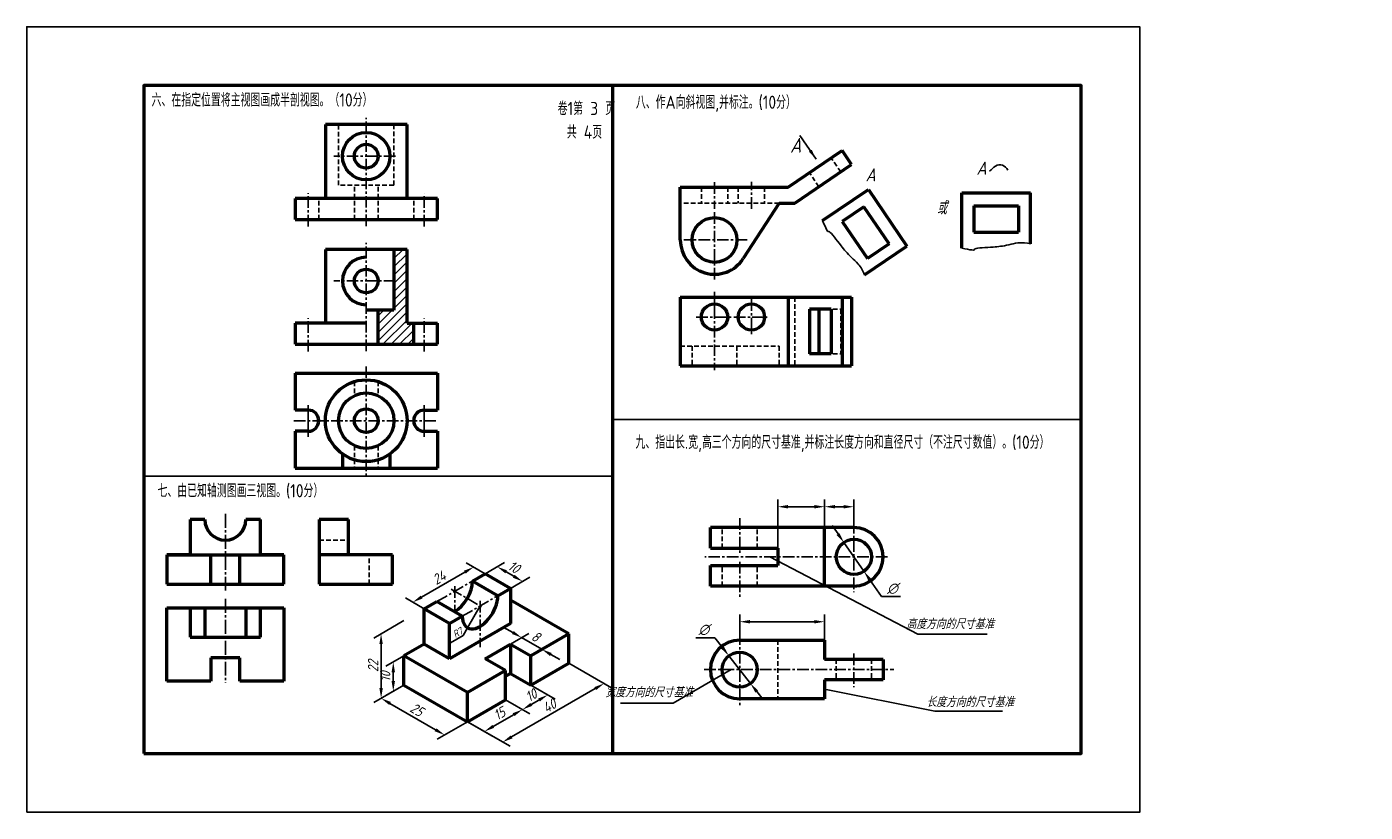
# Model space of a CAD drawing. Header units: millimetres. Extents: x 0 to 457, y 0 to 268.
import ezdxf

# ---------------------------------------------------------------- set-up
doc = ezdxf.new("R2010")
doc.units = ezdxf.units.MM
doc.header["$LTSCALE"] = 0.25
for name, pattern in [('CENTER', [50.8, 31.75, -6.35, 6.35, -6.35]), ('CENTER2', [28.575, 19.05, -3.175, 3.175, -3.175]), ('DASHED', [19.05, 12.7, -6.35]), ('DASHED2', [9.525, 6.35, -3.175])]:
    doc.linetypes.add(name, pattern=pattern)
doc.layers.get('Defpoints').update_dxf_attribs({"lineweight": 25})
for name, color, linetype, lineweight in [('图层8', 5, 'Continuous', 25), ('答案层', 1, 'Continuous', 25), ('粗实线', 210, 'Continuous', 50), ('粗实线层', 7, 'Continuous', 50), ('虚线层', 7, 'DASHED', 25)]:
    doc.layers.add(name, color=color, linetype=linetype, lineweight=lineweight)
for name, color, linetype in [('尺寸层', 221, 'Continuous'), ('点画线层', 7, 'CENTER'), ('细实线', 7, 'Continuous'), ('细实线层', 7, 'Continuous')]:
    doc.layers.add(name, color=color, linetype=linetype)
doc.styles.add('工程字体', font='gbenor.shx', dxfattribs={"bigfont": 'gbcbig.shx'})
doc.styles.add('工程字体（斜）', font='gbeitc.shx', dxfattribs={"bigfont": 'gbcbig.shx'})
doc.styles.add('工程斜体', font='gbeitc.shx', dxfattribs={"bigfont": 'gbcbig.shx'})
doc.dimstyles.new('gb35', dxfattribs={"dimtxt": 3.5, "dimasz": 3.5, "dimexe": 2.5, "dimexo": 0, "dimgap": 1, "dimtad": 1, "dimtxsty": '工程斜体', "dimcen": 0, "dimadec": 0, "dimazin": 0, "dimtfac": 1, "dimtmove": 0, "dimatfit": 3, "dimfxl": 0, "dimarcsym": 0})
doc.dimstyles.new('小箭头', dxfattribs={"dimtxt": 3.5, "dimasz": 2, "dimexe": 2.5, "dimexo": 0, "dimgap": 1, "dimtad": 1, "dimdsep": 46, "dimtxsty": '工程字体（斜）', "dimcen": 0, "dimadec": 0, "dimazin": 0, "dimtfac": 1, "dimtmove": 0, "dimatfit": 3, "dimfxl": 0, "dimarcsym": 0})

# ---------------------------------------------------------------- blocks, each defined once
blk = doc.blocks.new('*D11')
at = {"layer": 'Defpoints', "color": 0, "ltscale": 0.5}
for p in [(128.8, 43.39), (150.46, 30.89), (142.64, 26.37)]:
    blk.add_point(p, dxfattribs=at)
at = {"layer": '尺寸层', "color": 0, "lineweight": -2, "ltscale": 0.5}
for p, q in [((128.8, 43.39), (118.49, 37.43)), ((124.02, 37.12), (139.61, 28.12)), ((150.46, 30.89), (140.14, 24.93))]:
    blk.add_line(p, q, dxfattribs=at)
at = {"layer": '尺寸层', "color": 0, "ltscale": 0.5}
for points in [[(124.31, 37.63), (123.73, 36.62), (120.99, 38.87)], [(139.9, 28.63), (139.31, 27.62), (142.64, 26.37)]]:
    blk.add_solid(points, dxfattribs=at)
at = {"layer": '尺寸层', "color": 0, "ltscale": 0.5, "insert": (133.19, 35), "char_height": 3.5, "attachment_point": 5, "rotation": 330, "style": '工程斜体'}
blk.add_mtext('25', dxfattribs=at)
blk = doc.blocks.new('*D12')
at = {"layer": 'Defpoints', "color": 0, "ltscale": 0.5}
for p in [(163.45, 38.39), (169.25, 35.03), (150.46, 30.89)]:
    blk.add_point(p, dxfattribs=at)
at = {"layer": '尺寸层', "color": 0, "lineweight": -2, "ltscale": 0.5}
for p, q in [((163.45, 38.39), (171.75, 33.59)), ((159.29, 29.28), (166.22, 33.28)), ((150.46, 30.89), (158.76, 26.09))]:
    blk.add_line(p, q, dxfattribs=at)
at = {"layer": '尺寸层', "color": 0, "ltscale": 0.5}
for points in [[(165.93, 33.79), (166.51, 32.78), (169.25, 35.03)], [(159, 29.79), (159.59, 28.78), (156.26, 27.53)]]:
    blk.add_solid(points, dxfattribs=at)
at = {"layer": '尺寸层', "color": 0, "ltscale": 0.5, "insert": (161.38, 33.66), "char_height": 3.5, "attachment_point": 5, "rotation": 30, "style": '工程斜体'}
blk.add_mtext('15', dxfattribs=at)
blk = doc.blocks.new('*D13')
at = {"layer": 'Defpoints', "color": 0, "ltscale": 0.5}
for p in [(172.11, 43.39), (163.45, 38.39), (177.91, 40.03)]:
    blk.add_point(p, dxfattribs=at)
at = {"layer": '尺寸层', "color": 0, "lineweight": -2, "ltscale": 0.5}
for p, q in [((172.11, 43.39), (180.41, 38.59)), ((163.45, 38.39), (171.75, 33.59)), ((172.28, 36.78), (174.88, 38.28))]:
    blk.add_line(p, q, dxfattribs=at)
at = {"layer": '尺寸层', "color": 0, "ltscale": 0.5}
for points in [[(171.99, 37.29), (172.58, 36.28), (169.25, 35.03)], [(174.59, 38.79), (175.17, 37.78), (177.91, 40.03)]]:
    blk.add_solid(points, dxfattribs=at)
at = {"layer": '尺寸层', "color": 0, "ltscale": 0.5, "insert": (172.21, 39.91), "char_height": 3.5, "attachment_point": 5, "rotation": 30, "style": '工程斜体'}
blk.add_mtext('10', dxfattribs=at)
blk = doc.blocks.new('*D14')
at = {"layer": 'Defpoints', "color": 0, "ltscale": 0.5}
for p in [(185.1, 50.89), (197.14, 43.93), (150.46, 30.89)]:
    blk.add_point(p, dxfattribs=at)
at = {"layer": '尺寸层', "color": 0, "lineweight": -2, "ltscale": 0.5}
for p, q in [((185.1, 50.89), (199.64, 42.49)), ((165.53, 25.68), (194.11, 42.18)), ((150.46, 30.89), (165, 22.49))]:
    blk.add_line(p, q, dxfattribs=at)
at = {"layer": '尺寸层', "color": 0, "ltscale": 0.5}
for points in [[(193.82, 42.69), (194.4, 41.68), (197.14, 43.93)], [(165.24, 26.19), (165.82, 25.18), (162.5, 23.93)]]:
    blk.add_solid(points, dxfattribs=at)
at = {"layer": '尺寸层', "color": 0, "ltscale": 0.5, "insert": (178.45, 36.31), "char_height": 3.5, "attachment_point": 5, "rotation": 30, "style": '工程斜体'}
blk.add_mtext('40', dxfattribs=at)
blk = doc.blocks.new('*D15')
at = {"layer": 'Defpoints', "color": 0, "ltscale": 0.5}
for p in [(165.18, 57.39), (175.9, 55.58), (172.11, 53.39)]:
    blk.add_point(p, dxfattribs=at)
at = {"layer": '尺寸层', "color": 0, "lineweight": -2, "ltscale": 0.5}
for p, q in [((165.94, 61.33), (162.91, 63.08)), ((165.18, 57.39), (171.47, 61.02)), ((168.97, 59.58), (175.9, 55.58)), ((172.11, 53.39), (178.4, 57.02)), ((178.93, 53.83), (181.96, 52.08))]:
    blk.add_line(p, q, dxfattribs=at)
at = {"layer": '尺寸层', "color": 0, "ltscale": 0.5}
for points in [[(166.23, 61.83), (165.65, 60.82), (168.97, 59.58)], [(179.22, 54.33), (178.64, 53.32), (175.9, 55.58)]]:
    blk.add_solid(points, dxfattribs=at)
at = {"layer": '尺寸层', "color": 0, "ltscale": 0.5, "insert": (173.81, 59.96), "char_height": 3.5, "attachment_point": 5, "rotation": 330, "style": '工程斜体'}
blk.add_mtext('8', dxfattribs=at)
blk = doc.blocks.new('*D16')
at = {"layer": 'Defpoints', "color": 0, "ltscale": 0.5}
for p in [(125.15, 51.27), (128.8, 53.39), (128.8, 43.39)]:
    blk.add_point(p, dxfattribs=at)
at = {"layer": '尺寸层', "color": 0, "lineweight": -2, "ltscale": 0.5}
for p, q in [((128.8, 53.39), (122.65, 49.83)), ((125.15, 44.77), (125.15, 47.77)), ((128.8, 43.39), (122.65, 39.83))]:
    blk.add_line(p, q, dxfattribs=at)
at = {"layer": '尺寸层', "color": 0, "ltscale": 0.5}
for points in [[(124.56, 47.77), (125.73, 47.77), (125.15, 51.27)], [(124.56, 44.77), (125.73, 44.77), (125.15, 41.27)]]:
    blk.add_solid(points, dxfattribs=at)
at = {"layer": '尺寸层', "color": 0, "ltscale": 0.5, "insert": (122.4, 46.27), "char_height": 3.5, "attachment_point": 5, "rotation": 90, "style": '工程斜体'}
blk.add_mtext('10', dxfattribs=at)
blk = doc.blocks.new('*D10')
at = {"layer": 'Defpoints', "color": 0, "ltscale": 0.5}
for p in [(128.8, 65.39), (120.99, 60.87), (128.8, 43.39)]:
    blk.add_point(p, dxfattribs=at)
at = {"layer": '尺寸层', "color": 0, "lineweight": -2, "ltscale": 0.5}
for p, q in [((128.8, 65.39), (118.49, 59.43)), ((120.99, 42.37), (120.99, 57.37)), ((128.8, 43.39), (118.49, 37.43))]:
    blk.add_line(p, q, dxfattribs=at)
at = {"layer": '尺寸层', "color": 0, "ltscale": 0.5}
for points in [[(120.4, 57.37), (121.57, 57.37), (120.99, 60.87)], [(120.4, 42.37), (121.57, 42.37), (120.99, 38.87)]]:
    blk.add_solid(points, dxfattribs=at)
at = {"layer": '尺寸层', "color": 0, "ltscale": 0.5, "insert": (118.24, 49.87), "char_height": 3.5, "attachment_point": 5, "rotation": 90, "style": '工程斜体'}
blk.add_mtext('22', dxfattribs=at)
blk = doc.blocks.new('*D17')
at = {"layer": 'Defpoints', "color": 0, "ltscale": 0.5}
for p in [(152.58, 83.66), (156.52, 81.39), (135.73, 69.39)]:
    blk.add_point(p, dxfattribs=at)
at = {"layer": '尺寸层', "color": 0, "lineweight": -2, "ltscale": 0.5}
for p, q in [((156.52, 81.39), (150.08, 85.1)), ((134.83, 73.41), (149.55, 81.91)), ((135.73, 69.39), (129.3, 73.1))]:
    blk.add_line(p, q, dxfattribs=at)
at = {"layer": '尺寸层', "color": 0, "ltscale": 0.5}
for points in [[(149.26, 82.41), (149.84, 81.4), (152.58, 83.66)], [(134.54, 73.91), (135.12, 72.9), (131.8, 71.66)]]:
    blk.add_solid(points, dxfattribs=at)
at = {"layer": '尺寸层', "color": 0, "ltscale": 0.5, "insert": (140.81, 80.04), "char_height": 3.5, "attachment_point": 5, "rotation": 30, "style": '工程斜体'}
blk.add_mtext('24', dxfattribs=at)
blk = doc.blocks.new('*D18')
at = {"layer": 'Defpoints', "color": 0, "ltscale": 0.5}
for p in [(156.52, 81.39), (169.3, 78.76), (165.18, 76.39)]:
    blk.add_point(p, dxfattribs=at)
at = {"layer": '尺寸层', "color": 0, "lineweight": -2, "ltscale": 0.5}
for p, q in [((156.52, 81.39), (163.14, 85.21)), ((163.67, 82.01), (166.27, 80.51)), ((165.18, 76.39), (171.8, 80.21))]:
    blk.add_line(p, q, dxfattribs=at)
at = {"layer": '尺寸层', "color": 0, "ltscale": 0.5}
for points in [[(163.96, 82.52), (163.38, 81.51), (160.64, 83.76)], [(166.56, 81.02), (165.98, 80.01), (169.3, 78.76)]]:
    blk.add_solid(points, dxfattribs=at)
at = {"layer": '尺寸层', "color": 0, "ltscale": 0.5, "insert": (166.34, 83.65), "char_height": 3.5, "attachment_point": 5, "rotation": 330, "style": '工程斜体'}
blk.add_mtext('10', dxfattribs=at)

msp = doc.modelspace()

# ---------------------------------------------------------------- hatches: boundary and pattern name
at = {"layer": '答案层', "ltscale": 0.35}
h = msp.add_hatch(dxfattribs=at)
h.set_pattern_fill('ANSI31', color=6, scale=0.63, style=0)
h.set_pattern_definition([(45, (-56.7402, -58.2566), (-1.41439, 1.41439), [])])
h.paths.add_polyline_path([(132.109, 166.862), (129.859, 166.862), (129.859, 192.062), (125.359, 192.062), (125.359, 171.362), (119.959, 171.362), (119.959, 159.662), (132.109, 159.662)])

# ---------------------------------------------------------------- linework, layer by layer
at = {"color": 7}
msp.add_lwpolyline([(0, 0), (380, 0), (380, 268), (0, 268)], close=True, dxfattribs=at)
at = {"layer": '尺寸层', "color": 7, "ltscale": 0.5}
for p, q in [((148.996, 60.297), (144.666, 57.797)), ((150.525, 62.946), (148.996, 60.297))]:
    msp.add_line(p, q, dxfattribs=at)
at = {"layer": '点画线层', "color": 7, "ltscale": 0.5}
for p, q in [((115.909, 199.932), (115.909, 236.892)), ((125.907, 223.849), (104.808, 223.849)), ((234.832, 215.011), (234.832, 205.877)), ((247.432, 205.847), (247.432, 215.104)), ((96.109, 199.834), (96.109, 211.22)), ((135.709, 199.834), (135.709, 211.038)), ((234.832, 204.771), (234.832, 181.093)), ((246.002, 195.256), (224.356, 195.256)), ((247.432, 175.04), (247.432, 162.709)), ((234.832, 172.341), (234.832, 150.836)), ((228.622, 168.974), (240.77, 168.974)), ((241.393, 168.974), (252.759, 168.974)), ((115.909, 152.141), (115.909, 114.723)), ((91.232, 133.599), (139.823, 133.599)), ((243.42, 100.365), (243.42, 88.151)), ((282.42, 99.112), (282.42, 75.114)), ((293.851, 87.139), (231.495, 87.139)), ((243.42, 85.382), (243.42, 73.237)), ((140.063, 71.885), (152.188, 78.885)), ((144.947, 76.065), (155.695, 69.86)), ((146.125, 77.156), (146.125, 68.385)), ((148.723, 66.885), (160.848, 73.885)), ((154.786, 72.156), (154.786, 56.319)), ((243.42, 61.102), (243.42, 36.01)), ((282.42, 54.116), (282.42, 42.694)), ((231.268, 48.663), (296.053, 48.663))]:
    msp.add_line(p, q, dxfattribs=at)
at = {"layer": '点画线层', "color": 1, "ltscale": 0.5}
for p, q in [((115.909, 157.345), (115.909, 194.305)), ((125.907, 181.262), (104.808, 181.262)), ((96.109, 157.246), (96.109, 168.633)), ((135.709, 157.246), (135.709, 168.451))]:
    msp.add_line(p, q, dxfattribs=at)
at = {"layer": '点画线层', "color": 7}
msp.add_line((234.832, 172.341), (234.832, 177.54), dxfattribs=at)
at = {"layer": '点画线层', "color": 7, "linetype": 'Continuous', "ltscale": 0.5}
for p, q in [((96.109, 138.917), (96.109, 128.105)), ((135.709, 138.917), (135.709, 128.105))]:
    msp.add_line(p, q, dxfattribs=at)
at = {"layer": '答案层', "lineweight": 50}
for p, q in [((271.707, 201.937), (287.387, 212.513)), ((287.387, 212.513), (300.472, 193.114)), ((319.286, 192.45), (319.286, 211.364)), ((319.286, 211.364), (342.686, 211.364)), ((342.686, 193.997), (342.686, 211.364)), ((285.857, 206.596), (278.469, 201.613)), ((294.521, 193.985), (285.857, 206.596)), ((323.336, 206.875), (323.336, 197.875)), ((323.336, 206.875), (338.636, 206.875)), ((338.636, 206.875), (338.636, 197.917)), ((278.469, 201.613), (287.059, 188.952)), ((323.336, 197.875), (338.636, 197.917)), ((286.074, 183.403), (300.472, 193.114)), ((294.521, 193.985), (287.059, 188.952)), ((60.807, 99.841), (55.807, 99.841)), ((55.807, 99.841), (55.807, 87.841)), ((79.807, 99.841), (74.807, 99.841)), ((79.807, 87.841), (79.807, 99.841)), ((99.857, 99.841), (99.857, 77.841)), ((109.857, 99.841), (99.857, 99.841)), ((109.857, 87.841), (109.857, 99.841)), ((55.807, 87.841), (47.807, 87.841)), ((47.807, 87.841), (47.807, 77.841)), ((47.807, 87.841), (87.807, 87.841)), ((62.807, 77.841), (62.807, 87.841)), ((72.807, 77.841), (72.807, 87.841)), ((87.807, 87.841), (79.807, 87.841)), ((87.807, 77.841), (87.807, 87.841)), ((124.857, 87.841), (99.857, 87.841)), ((124.857, 77.841), (124.857, 87.841)), ((47.807, 77.841), (87.807, 77.841)), ((99.857, 77.841), (124.857, 77.841)), ((47.807, 69.697), (87.807, 69.697)), ((47.807, 44.697), (47.807, 69.697)), ((55.807, 69.697), (55.807, 59.697)), ((60.807, 69.697), (60.807, 59.697)), ((74.807, 69.697), (74.807, 59.697)), ((79.807, 59.697), (79.807, 69.697)), ((87.807, 69.697), (87.807, 44.697)), ((55.807, 59.697), (79.807, 59.697)), ((72.807, 52.697), (62.807, 52.697)), ((62.807, 52.697), (62.807, 44.697)), ((72.807, 44.697), (72.807, 52.697)), ((62.807, 44.697), (47.807, 44.697)), ((87.807, 44.697), (72.807, 44.697))]:
    msp.add_line(p, q, dxfattribs=at)
at = {"layer": '答案层', "lineweight": 50, "ltscale": 0.5}
for p, q in [((129.859, 192.062), (101.959, 192.062)), ((101.959, 192.062), (101.959, 166.862)), ((125.359, 192.062), (125.359, 171.362)), ((129.859, 166.862), (129.859, 192.062)), ((125.359, 171.362), (115.909, 171.362)), ((119.959, 159.662), (119.959, 171.362)), ((91.609, 166.862), (91.609, 159.662)), ((115.909, 166.862), (91.609, 166.862)), ((129.859, 166.862), (140.209, 166.862)), ((132.109, 159.662), (132.109, 166.862)), ((140.209, 159.662), (140.209, 166.862)), ((91.609, 159.662), (140.209, 159.662))]:
    msp.add_line(p, q, dxfattribs=at)
at = {"layer": '答案层'}
for p, q in [((256.42, 90.139), (256.42, 106.733)), ((272.42, 97.139), (272.42, 106.733)), ((272.42, 97.139), (272.42, 106.733)), ((282.42, 97.139), (282.42, 106.733)), ((259.92, 104.233), (268.92, 104.233)), ((275.92, 104.233), (278.92, 104.233)), ((276.999, 94.94), (275.002, 97.814)), ((278.996, 92.066), (285.844, 82.211)), ((253.682, 87.139), (304.289, 60.739)), ((291.836, 73.589), (287.842, 79.337)), ((298.378, 73.589), (291.836, 73.589)), ((243.42, 61.102), (243.42, 67.491)), ((246.92, 64.991), (268.92, 64.991)), ((272.42, 58.663), (272.42, 67.491)), ((228.42, 59.527), (234.962, 59.527)), ((234.962, 59.527), (237.584, 56.159)), ((304.289, 60.739), (327.96, 60.739)), ((247.106, 43.928), (239.735, 53.397)), ((240.505, 48.663), (220.669, 37.21)), ((249.257, 41.167), (251.407, 38.405)), ((272.42, 41.983), (310.063, 34.518)), ((220.669, 37.21), (202.715, 37.21)), ((310.063, 34.518), (333.11, 34.518))]:
    msp.add_line(p, q, dxfattribs=at)
at = {"layer": '答案层', "linetype": 'CENTER2'}
for p, q in [((67.807, 101.782), (67.807, 75.665)), ((67.807, 72.799), (67.807, 44.135))]:
    msp.add_line(p, q, dxfattribs=at)
at = {"layer": '答案层', "linetype": 'DASHED2'}
for p, q in [((99.857, 92.841), (109.857, 92.841)), ((116.857, 77.841), (116.857, 87.841))]:
    msp.add_line(p, q, dxfattribs=at)
at = {"layer": '答案层', "color": 1, "ltscale": 0.5}
msp.add_lwpolyline([(334.946, 219.101, 0.4534007), (330.736, 220.482, 0.0155381), (328.766, 218.712, 1.0628414)], format="xyb", dxfattribs=at)
at = {"layer": '答案层', "lineweight": 50, "ltscale": 0.5}
msp.add_circle((115.909, 181.262), 4.05, dxfattribs=at)
msp.add_arc((115.909, 181.262), 8.1, 90, 270, dxfattribs=at)
at = {"layer": '答案层', "lineweight": 50}
msp.add_arc((67.807, 99.841), 7, 180, 0, dxfattribs=at)
at = {"layer": '答案层'}
for points in [[(271.707, 201.937), (272.22, 200.688), (273.655, 197.425), (273.69, 199.166), (277.898, 193.329), (280.47, 190.294), (284.478, 186.708), (285.523, 184.688), (286.074, 183.403)], [(319.286, 192.45), (320.609, 192.177), (324.116, 191.542), (322.693, 192.545), (329.885, 192.769), (333.839, 193.204), (339.054, 194.522), (341.313, 194.259), (342.686, 193.997)]]:
    msp.add_open_spline(points, degree=3, knots=[7.0155964, 7.0155964, 7.0155964, 7.0155964, 9.4615418, 13.4801478, 20.3528736, 25.4945455, 27.8323898, 31.2870357, 31.2870357, 31.2870357, 31.2870357], dxfattribs=at)
for points in [[(259.92, 104.817), (259.92, 103.65), (256.42, 104.233)], [(268.92, 104.817), (268.92, 103.65), (272.42, 104.233)], [(275.92, 104.817), (275.92, 103.65), (272.42, 104.233)], [(278.92, 104.817), (278.92, 103.65), (282.42, 104.233)], [(277.478, 95.273), (276.52, 94.607), (278.996, 92.066)], [(288.321, 79.67), (287.363, 79.004), (285.844, 82.211)], [(246.92, 65.575), (246.92, 64.408), (243.42, 64.991)], [(268.92, 65.575), (268.92, 64.408), (272.42, 64.991)], [(238.045, 56.517), (237.124, 55.8), (239.735, 53.397)], [(249.717, 41.525), (248.796, 40.808), (247.106, 43.928)]]:
    msp.add_solid(points, dxfattribs=at)
at = {"layer": '粗实线', "color": 7}
msp.add_line((200, 248), (200, 20), dxfattribs=at)
msp.add_lwpolyline([(40, 20), (360, 20), (360, 248), (40, 248)], close=True, dxfattribs=at)
at = {"layer": '粗实线层', "color": 7, "ltscale": 0.5}
for p, q in [((129.859, 234.649), (101.959, 234.649)), ((101.959, 234.649), (101.959, 209.449)), ((129.859, 209.449), (129.859, 234.649)), ((260.032, 213.256), (278.418, 225.732)), ((281.632, 220.995), (278.418, 225.732)), ((262.268, 207.856), (281.632, 220.995)), ((223.132, 213.256), (260.032, 213.256)), ((223.132, 195.256), (223.132, 213.256)), ((91.609, 209.449), (91.609, 202.249)), ((140.209, 209.449), (91.609, 209.449)), ((140.209, 202.249), (140.209, 209.449)), ((256.868, 207.856), (244.667, 188.919)), ((256.868, 207.856), (262.268, 207.856)), ((91.609, 202.249), (140.209, 202.249)), ((223.132, 175.724), (223.132, 152.324)), ((223.132, 175.724), (281.632, 175.724)), ((260.032, 175.724), (260.032, 152.324)), ((278.418, 175.724), (278.418, 152.324)), ((281.632, 175.724), (281.632, 152.324)), ((274.694, 171.674), (267.246, 171.674)), ((267.246, 171.674), (267.246, 156.374)), ((270.461, 171.674), (270.461, 156.374)), ((274.694, 171.674), (274.694, 156.374)), ((274.694, 156.374), (267.246, 156.374)), ((223.132, 152.324), (281.632, 152.324)), ((91.609, 149.799), (140.209, 149.799)), ((91.609, 149.799), (91.609, 137.199)), ((140.209, 149.799), (140.209, 137.199)), ((96.109, 137.199), (91.609, 137.199)), ((135.709, 137.199), (140.209, 137.199)), ((91.609, 129.999), (91.609, 117.399)), ((96.109, 129.999), (91.609, 129.999)), ((135.709, 129.999), (140.209, 129.999)), ((140.209, 129.999), (140.209, 117.399)), ((107.809, 122.242), (107.809, 117.399)), ((124.009, 122.242), (124.009, 117.399)), ((91.609, 117.399), (140.209, 117.399)), ((282.42, 97.139), (233.42, 97.139)), ((233.42, 90.139), (233.42, 97.139)), ((272.42, 77.139), (272.42, 97.139)), ((233.42, 90.139), (256.42, 90.139)), ((256.42, 90.139), (256.42, 84.139)), ((233.42, 77.139), (233.42, 84.139)), ((233.42, 84.139), (256.42, 84.139)), ((152.188, 78.885), (156.518, 81.385)), ((160.848, 73.885), (152.188, 78.885)), ((165.178, 76.385), (156.518, 81.385)), ((160.848, 73.885), (165.178, 76.385)), ((165.178, 76.385), (165.178, 64.385)), ((282.42, 77.139), (233.42, 77.139)), ((135.733, 69.385), (140.063, 71.885)), ((135.733, 57.385), (135.733, 69.385)), ((144.393, 64.385), (135.733, 69.385)), ((148.723, 66.885), (140.063, 71.885)), ((185.097, 60.885), (165.178, 72.385)), ((144.393, 64.385), (148.723, 66.885)), ((165.178, 64.385), (144.393, 52.385)), ((144.393, 52.385), (144.393, 64.385)), ((185.097, 60.885), (172.106, 53.385)), ((185.097, 50.885), (185.097, 60.885)), ((135.733, 57.385), (128.805, 53.385)), ((144.393, 52.385), (135.733, 57.385)), ((156.518, 52.385), (165.178, 57.385)), ((165.178, 57.385), (172.106, 53.385)), ((165.178, 57.385), (165.178, 47.385)), ((243.42, 58.663), (272.42, 58.663)), ((272.42, 58.663), (272.42, 52.163)), ((128.805, 43.385), (128.805, 53.385)), ((150.456, 40.885), (128.805, 53.385)), ((163.446, 48.385), (156.518, 52.385)), ((172.106, 43.385), (172.106, 53.385)), ((172.106, 43.385), (185.097, 50.885)), ((292.42, 52.163), (272.42, 52.163)), ((292.42, 52.163), (292.42, 45.163)), ((163.446, 48.385), (150.456, 40.885)), ((163.446, 38.385), (163.446, 48.385)), ((165.178, 47.385), (163.446, 46.385)), ((128.805, 43.385), (150.456, 30.885)), ((292.42, 45.163), (272.42, 45.163)), ((272.42, 45.163), (272.42, 38.663)), ((150.456, 30.885), (150.456, 40.885)), ((150.456, 30.885), (163.446, 38.385)), ((272.42, 38.663), (243.42, 38.663))]:
    msp.add_line(p, q, dxfattribs=at)
at = {"layer": '粗实线层'}
msp.add_line((165.178, 47.385), (172.106, 43.385), dxfattribs=at)
at = {"layer": '粗实线层', "color": 7, "ltscale": 0.5}
for centre, radius in [((115.909, 223.849), 8.1), ((115.909, 223.849), 4.05), ((234.832, 195.256), 7.65), ((234.832, 168.974), 4.5), ((247.432, 168.974), 4.5), ((115.909, 133.599), 13.95), ((115.909, 133.599), 9.45), ((115.909, 133.599), 4.05), ((282.42, 87.139), 6), ((243.42, 48.663), 6)]:
    msp.add_circle(centre, radius, dxfattribs=at)
for centre, radius, start, end in [((234.832, 195.256), 11.7, 180, 327.20551), ((96.109, 133.599), 3.6, 270, 90), ((135.709, 133.599), 3.6, 90, 270), ((282.42, 87.139), 10, 270, 90), ((243.42, 48.663), 10, 90, 270)]:
    msp.add_arc(centre, radius, start, end, dxfattribs=at)
for centre, start_param in [((146.125, 75.385), 7.0685835), ((154.786, 70.385), 5.4977871)]:
    msp.add_ellipse(centre, major_axis=(-4.287, -7.425), ratio=0.5773503, start_param=start_param, end_param=8.6393798, dxfattribs=at)
at = {"layer": '细实线', "color": 7}
for p, q in [((200, 134), (360, 134)), ((40, 114.657), (200, 114.657))]:
    msp.add_line(p, q, dxfattribs=at)
at = {"layer": '虚线层', "color": 7, "ltscale": 0.5}
for p, q in [((106.459, 213.949), (106.459, 234.649)), ((125.359, 234.649), (125.359, 213.949)), ((277.908, 218.468), (274.694, 223.205)), ((270.461, 213.415), (267.246, 218.152)), ((125.359, 213.949), (106.459, 213.949)), ((111.859, 202.249), (111.859, 213.949)), ((119.959, 202.249), (119.959, 213.949)), ((230.332, 213.256), (230.332, 207.856)), ((239.332, 213.256), (239.332, 207.856)), ((242.932, 213.256), (242.932, 207.856)), ((251.932, 213.256), (251.932, 207.856)), ((99.709, 202.249), (99.709, 209.449)), ((132.109, 202.249), (132.109, 209.449)), ((256.868, 207.856), (223.132, 207.856)), ((262.268, 175.724), (262.268, 152.324)), ((275.192, 171.674), (277.908, 171.674)), ((277.908, 171.674), (277.908, 156.374)), ((223.132, 159.074), (256.868, 159.074)), ((227.182, 159.074), (227.182, 152.324)), ((242.482, 159.074), (242.482, 152.324)), ((256.868, 159.074), (256.868, 152.324)), ((275.287, 156.374), (277.908, 156.374)), ((111.859, 146.948), (111.859, 142.137)), ((119.959, 146.948), (119.959, 142.137)), ((111.859, 125.061), (111.859, 117.399)), ((119.959, 125.061), (119.959, 117.399)), ((237.42, 90.139), (237.42, 97.139)), ((249.42, 90.139), (249.42, 97.139)), ((237.42, 77.139), (237.42, 84.139)), ((249.42, 77.139), (249.42, 84.139)), ((256.42, 58.663), (256.42, 38.663)), ((276.42, 52.163), (276.42, 45.163)), ((288.42, 52.163), (288.42, 45.163))]:
    msp.add_line(p, q, dxfattribs=at)

# ---------------------------------------------------------------- texts
at = {"layer": '图层8', "color": 7, "style": '工程字体'}
for s, p in [('六、在指定位置将主视图画成半剖视图。（10分）', (42.617, 240.777)), ('八、作A向斜视图,并标注。(10分）', (208, 240)), ('九、指出长.宽,高三个方向的尺寸基准,并标注长度方向和直径尺寸（不注尺寸数值）。(10分）', (207.848, 124)), ('七、由已知轴测图画三视图。(10分）', (44.653, 107.448))]:
    msp.add_text(s, height=4.5, dxfattribs=at).set_placement(p)
at = {"layer": '尺寸层', "color": 7, "ltscale": 0.5, "insert": (145.127, 61.524), "char_height": 2.45, "width": 5.45364, "attachment_point": 1, "rotation": 30, "style": '工程斜体'}
msp.add_mtext('R7', dxfattribs=at)
at = {"layer": '答案层', "color": 1, "ltscale": 0.5, "style": '工程斜体'}
for s, p in [('A', (286.392, 215.234)), ('A', (324.276, 217.534)), ('或', (310.72, 203.978))]:
    msp.add_text(s, height=4.5, dxfattribs=at).set_placement(p)
at = {"layer": '答案层', "char_height": 3.5, "attachment_point": 5, "style": '工程字体（斜）'}
for s, insert in [('∅', (295.607, 76.339)), ('∅', (231.191, 62.277)), ('高度方向的尺寸基准', (315.294, 64.264)), ('宽度方向的尺寸基准', (212.474, 40.947)), ('长度方向的尺寸基准', (322.106, 37.629))]:
    msp.add_mtext(s, dxfattribs=dict(at, insert=insert))
at = {"layer": '细实线', "color": 7, "style": '工程字体'}
for s, p in [('卷1第 3 页', (181.286, 237.873)), ('共 4页', (184.382, 229.828))]:
    msp.add_text(s, height=4.5, dxfattribs=at).set_placement(p)
at = {"layer": '细实线层', "color": 7, "ltscale": 0.5, "style": '工程斜体'}
msp.add_text('A', height=5, dxfattribs=at).set_placement((260.618, 225.06))

# ---------------------------------------------------------------- dimensions: what is measured, and where the dimension line sits
at = {"layer": '尺寸层', "color": 7, "ltscale": 0.5}
for p1, p2, distance, picture, middle in [((156.518, 81.385), (165.178, 76.385), 4.122, '*D18', (166.344, 83.646)), ((135.733, 69.385), (156.518, 81.385), 3.936, '*D17', (140.814, 80.039)), ((128.805, 43.385), (128.805, 65.385), 7.818, '*D10', (118.237, 49.871)), ((165.178, 57.385), (172.106, 53.385), 3.794, '*D15', (173.811, 59.957)), ((128.805, 43.385), (128.805, 53.385), 3.657, '*D16', (122.398, 46.274)), ((150.456, 30.885), (185.097, 50.885), -12.044, '*D14', (178.445, 36.313)), ((128.805, 43.385), (150.456, 30.885), -7.818, '*D11', (133.187, 35.003)), ((150.456, 30.885), (163.446, 38.385), -5.808, '*D12', (161.383, 33.664))]:
    dim = msp.add_aligned_dim(p1=p1, p2=p2, distance=distance, dimstyle='gb35', dxfattribs=at)
    dim.commit()
    dim.dimension.update_dxf_attribs({"geometry": picture, "text_midpoint": middle})
dim = msp.add_linear_dim(base=(177.914, 40.032), p1=(163.446, 38.385), p2=(172.106, 43.385), angle=210, dimstyle='gb35', override={"dimtmove": 1}, dxfattribs=at)
dim.commit()
dim.dimension.update_dxf_attribs({"geometry": '*D13', "text_midpoint": (172.209, 39.914)})

# ---------------------------------------------------------------- leaders
for points, dimstyle in [([(269.512, 222.828), (263.997, 230.955)], 'gb35'), ([(150.525, 62.946), (154.786, 70.385)], '小箭头')]:
    msp.add_leader(points, dimstyle=dimstyle, override={"dimgap": 1, "dimtad": 0}, dxfattribs=at)

doc.saveas('drawing.dxf')
